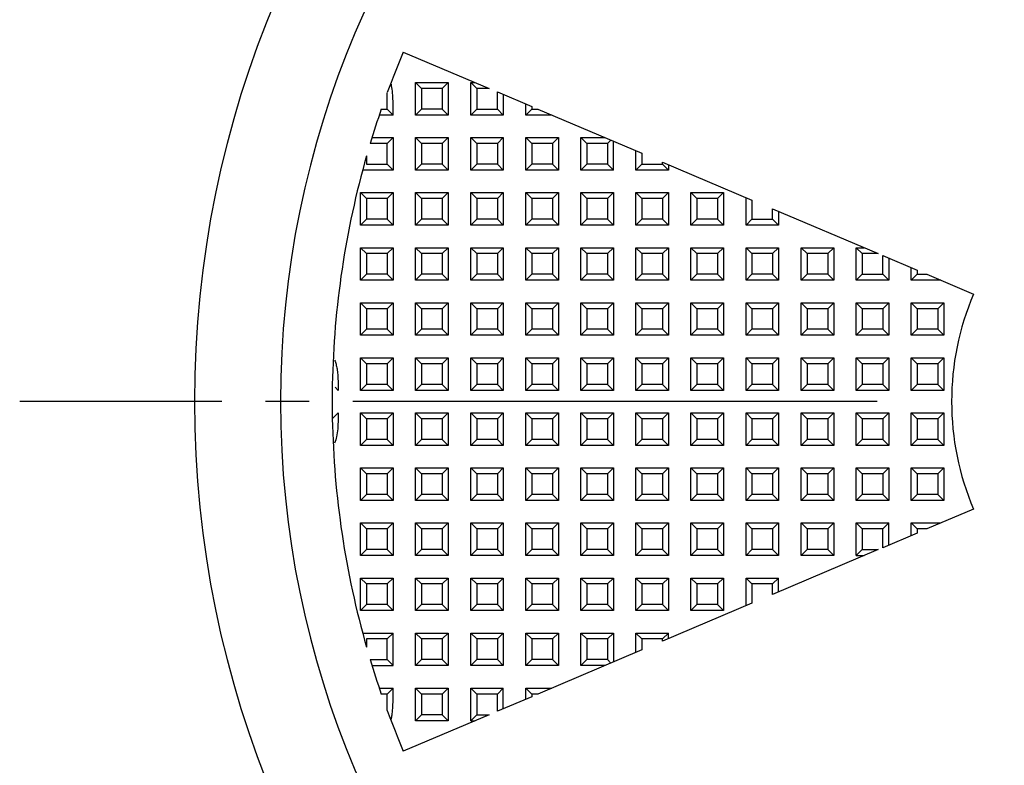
# Model space of a CAD drawing. Header units: millimetres. Extents: x 3 to 137, y 3 to 105.
# Tile 4 of 16: x 37 to 51, y 51 to 62. Entities that reach past the tile are written whole.
import ezdxf

# ---------------------------------------------------------------- set-up
doc = ezdxf.new("R2010")
doc.units = ezdxf.units.MM
doc.header["$LTSCALE"] = 0.5
doc.linetypes.add('SLD-Center', pattern=[19.05, 15.24, -1.27, 1.27, -1.27])
doc.linetypes.add('SLD-Solid', pattern=[0])
doc.layers.add('CENTER', color=40, linetype='SLD-Center')
doc.layers.add('DIMENSIONS', color=140, linetype='SLD-Solid', lineweight=25)
doc.styles.add('SLDTEXTSTYLE0', font='VERDANA.TTF')
doc.dimstyles.new('SLDDIMSTYLE0', dxfattribs={"dimtxt": 1.079004, "dimasz": 1.651, "dimexe": 0, "dimexo": 0.0625, "dimgap": 0.269751, "dimtad": 0, "dimtih": 1, "dimtoh": 1, "dimrnd": 1e-09, "dimzin": 4, "dimdsep": 46, "dimtxsty": 'SLDTEXTSTYLE0', "dimsah": 1, "dimcen": 0, "dimadec": 0, "dimazin": 1, "dimtfac": 1, "dimtofl": 0, "dimtmove": 0, "dimatfit": 3, "dimfxl": 0, "dimfrac": 2, "dimtolj": 1, "dimtzin": 12, "dimarcsym": 0})

# ---------------------------------------------------------------- blocks, each defined once
blk = doc.blocks.new('_D')
at = {"layer": 'DIMENSIONS'}
for p, q in [((41.116, 76.73), (40.754, 76.73)), ((40.754, 76.73), (40.754, 75.015)), ((44.323, 76.73), (44.685, 76.73)), ((44.685, 76.73), (44.685, 75.015)), ((48.312, 76.73), (45.137, 76.73)), ((50.091, 71.049), (48.312, 76.73)), ((40.754, 75.015), (41.116, 75.015)), ((44.685, 75.015), (44.323, 75.015))]:
    blk.add_line(p, q, dxfattribs=at)
blk.add_arc((54.572, 56.735), 15, 92.4241, 113.4243, dxfattribs=at)
blk.add_solid([(50.091, 71.049), (49.84, 72.701), (49.355, 72.549)], dxfattribs=at)
at = {"layer": 'DIMENSIONS', "char_height": 1.0583, "attachment_point": 1, "style": 'SLDTEXTSTYLE0'}
for s, insert in [('%%c', (40.302, 78.315)), ('30.0', (41.931, 78.315)), ('1.18', (41.116, 76.359))]:
    blk.add_mtext(s, dxfattribs=dict(at, insert=insert))
blk = doc.blocks.new('SW_CENTERMARKSYMBOL_0')
at = {"layer": 'CENTER', "color": 0}
blk.add_line((-5.08, 0), (-17.54, 0), dxfattribs=at)

msp = doc.modelspace()

# ---------------------------------------------------------------- linework, layer by layer
for p, q in [((42.605, 61.814), (43.853, 61.285)), ((42.785, 61.371), (43.259, 61.371)), ((42.785, 60.898), (42.785, 61.371)), ((42.872, 61.285), (42.785, 61.371)), ((42.872, 61.285), (42.872, 60.985)), ((43.172, 61.285), (42.872, 61.285)), ((43.259, 61.371), (43.172, 61.285)), ((43.172, 61.285), (43.172, 60.985)), ((43.259, 61.371), (43.259, 60.898)), ((43.585, 61.371), (43.649, 61.371)), ((43.585, 60.898), (43.585, 61.371)), ((43.585, 61.371), (43.672, 61.285)), ((43.672, 61.285), (43.672, 60.985)), ((43.853, 61.285), (43.672, 61.285)), ((43.972, 61.234), (44.472, 61.022)), ((43.972, 60.985), (43.972, 61.234)), ((42.372, 60.985), (42.372, 61.224)), ((44.059, 61.197), (44.059, 60.898)), ((42.286, 60.985), (42.372, 60.985)), ((42.372, 60.985), (42.459, 60.898)), ((42.872, 60.985), (42.785, 60.898)), ((43.172, 60.985), (42.872, 60.985)), ((43.259, 60.898), (43.172, 60.985)), ((43.672, 60.985), (43.585, 60.898)), ((43.672, 60.985), (43.972, 60.985)), ((43.972, 60.985), (44.059, 60.898)), ((44.385, 60.898), (44.385, 61.058)), ((44.472, 60.985), (44.385, 60.898)), ((44.472, 61.022), (44.472, 60.985)), ((44.472, 60.985), (44.56, 60.985)), ((44.56, 60.985), (46.072, 60.343)), ((42.459, 60.898), (42.257, 60.898)), ((43.259, 60.898), (42.785, 60.898)), ((44.059, 60.898), (43.585, 60.898)), ((44.764, 60.898), (44.385, 60.898)), ((42.151, 60.571), (42.459, 60.571)), ((42.459, 60.571), (42.372, 60.485)), ((42.459, 60.571), (42.459, 60.098)), ((42.785, 60.098), (42.785, 60.571)), ((42.785, 60.571), (43.259, 60.571)), ((42.872, 60.485), (42.785, 60.571)), ((43.259, 60.571), (43.172, 60.485)), ((43.259, 60.571), (43.259, 60.098)), ((43.585, 60.098), (43.585, 60.571)), ((43.585, 60.571), (44.059, 60.571)), ((43.672, 60.485), (43.585, 60.571)), ((44.059, 60.571), (43.972, 60.485)), ((44.059, 60.571), (44.059, 60.098)), ((44.385, 60.571), (44.859, 60.571)), ((44.385, 60.098), (44.385, 60.571)), ((44.472, 60.485), (44.385, 60.571)), ((44.859, 60.571), (44.772, 60.485)), ((44.859, 60.571), (44.859, 60.098)), ((45.185, 60.571), (45.533, 60.571)), ((45.185, 60.098), (45.185, 60.571)), ((45.272, 60.485), (45.185, 60.571)), ((45.621, 60.534), (45.572, 60.485)), ((45.659, 60.098), (45.659, 60.518)), ((42.372, 60.485), (42.125, 60.485)), ((42.372, 60.185), (42.372, 60.485)), ((43.172, 60.485), (42.872, 60.485)), ((42.872, 60.485), (42.872, 60.185)), ((43.172, 60.485), (43.172, 60.185)), ((43.972, 60.485), (43.672, 60.485)), ((43.672, 60.485), (43.672, 60.185)), ((43.972, 60.485), (43.972, 60.185)), ((44.472, 60.485), (44.472, 60.185)), ((44.772, 60.485), (44.472, 60.485)), ((44.772, 60.485), (44.772, 60.185)), ((45.272, 60.485), (45.272, 60.185)), ((45.572, 60.485), (45.272, 60.485)), ((45.572, 60.485), (45.572, 60.185)), ((45.985, 60.098), (45.985, 60.379)), ((42.072, 60.305), (42.072, 60.185)), ((46.072, 60.343), (46.072, 60.185)), ((42.459, 60.098), (42.015, 60.098)), ((42.072, 60.185), (42.372, 60.185)), ((42.372, 60.185), (42.459, 60.098)), ((42.872, 60.185), (42.785, 60.098)), ((43.259, 60.098), (42.785, 60.098)), ((43.172, 60.185), (42.872, 60.185)), ((43.172, 60.185), (43.259, 60.098)), ((43.672, 60.185), (43.585, 60.098)), ((44.059, 60.098), (43.585, 60.098)), ((43.972, 60.185), (43.672, 60.185)), ((43.972, 60.185), (44.059, 60.098)), ((44.472, 60.185), (44.385, 60.098)), ((44.859, 60.098), (44.385, 60.098)), ((44.772, 60.185), (44.472, 60.185)), ((44.859, 60.098), (44.772, 60.185)), ((45.272, 60.185), (45.185, 60.098)), ((45.659, 60.098), (45.185, 60.098)), ((45.572, 60.185), (45.272, 60.185)), ((45.572, 60.185), (45.659, 60.098)), ((46.072, 60.185), (45.985, 60.098)), ((46.459, 60.098), (45.985, 60.098)), ((46.072, 60.185), (46.372, 60.185)), ((46.372, 60.215), (47.672, 59.663)), ((46.372, 60.185), (46.372, 60.215)), ((46.372, 60.185), (46.459, 60.098)), ((46.459, 60.178), (46.459, 60.098)), ((41.985, 59.298), (41.985, 59.771)), ((41.985, 59.771), (42.459, 59.771)), ((42.072, 59.685), (41.985, 59.771)), ((42.072, 59.685), (42.072, 59.385)), ((42.372, 59.685), (42.072, 59.685)), ((42.459, 59.771), (42.372, 59.685)), ((42.372, 59.685), (42.372, 59.385)), ((42.459, 59.771), (42.459, 59.298)), ((42.785, 59.771), (43.259, 59.771)), ((42.785, 59.298), (42.785, 59.771)), ((42.872, 59.685), (42.785, 59.771)), ((43.172, 59.685), (42.872, 59.685)), ((42.872, 59.685), (42.872, 59.385)), ((43.259, 59.771), (43.172, 59.685)), ((43.172, 59.685), (43.172, 59.385)), ((43.259, 59.771), (43.259, 59.298)), ((43.585, 59.771), (44.059, 59.771)), ((43.585, 59.298), (43.585, 59.771)), ((43.672, 59.685), (43.585, 59.771)), ((43.672, 59.685), (43.672, 59.385)), ((43.972, 59.685), (43.672, 59.685)), ((44.059, 59.771), (43.972, 59.685)), ((43.972, 59.685), (43.972, 59.385)), ((44.059, 59.771), (44.059, 59.298)), ((44.385, 59.771), (44.859, 59.771)), ((44.385, 59.298), (44.385, 59.771)), ((44.472, 59.685), (44.385, 59.771)), ((44.772, 59.685), (44.472, 59.685)), ((44.472, 59.685), (44.472, 59.385)), ((44.859, 59.771), (44.772, 59.685)), ((44.772, 59.685), (44.772, 59.385)), ((44.859, 59.771), (44.859, 59.298)), ((45.185, 59.298), (45.185, 59.771)), ((45.185, 59.771), (45.659, 59.771)), ((45.272, 59.685), (45.185, 59.771)), ((45.272, 59.685), (45.272, 59.385)), ((45.572, 59.685), (45.272, 59.685)), ((45.659, 59.771), (45.572, 59.685)), ((45.572, 59.685), (45.572, 59.385)), ((45.659, 59.771), (45.659, 59.298)), ((45.985, 59.298), (45.985, 59.771)), ((45.985, 59.771), (46.459, 59.771)), ((46.072, 59.685), (45.985, 59.771)), ((46.372, 59.685), (46.072, 59.685)), ((46.072, 59.685), (46.072, 59.385)), ((46.459, 59.771), (46.372, 59.685)), ((46.372, 59.685), (46.372, 59.385)), ((46.459, 59.771), (46.459, 59.298)), ((46.785, 59.298), (46.785, 59.771)), ((46.785, 59.771), (47.259, 59.771)), ((46.872, 59.685), (46.785, 59.771)), ((46.872, 59.685), (46.872, 59.385)), ((47.172, 59.685), (46.872, 59.685)), ((47.259, 59.771), (47.172, 59.685)), ((47.172, 59.685), (47.172, 59.385)), ((47.259, 59.771), (47.259, 59.298)), ((47.585, 59.298), (47.585, 59.7)), ((47.672, 59.663), (47.672, 59.385)), ((47.972, 59.536), (49.507, 58.885)), ((47.972, 59.385), (47.972, 59.536)), ((42.072, 59.385), (41.985, 59.298)), ((42.372, 59.385), (42.072, 59.385)), ((42.372, 59.385), (42.459, 59.298)), ((42.872, 59.385), (42.785, 59.298)), ((43.172, 59.385), (42.872, 59.385)), ((43.259, 59.298), (43.172, 59.385)), ((43.672, 59.385), (43.585, 59.298)), ((43.972, 59.385), (43.672, 59.385)), ((44.059, 59.298), (43.972, 59.385)), ((44.472, 59.385), (44.385, 59.298)), ((44.772, 59.385), (44.472, 59.385)), ((44.859, 59.298), (44.772, 59.385)), ((45.272, 59.385), (45.185, 59.298)), ((45.572, 59.385), (45.272, 59.385)), ((45.572, 59.385), (45.659, 59.298)), ((46.072, 59.385), (45.985, 59.298)), ((46.372, 59.385), (46.072, 59.385)), ((46.372, 59.385), (46.459, 59.298)), ((46.872, 59.385), (46.785, 59.298)), ((47.172, 59.385), (46.872, 59.385)), ((47.172, 59.385), (47.259, 59.298)), ((47.672, 59.385), (47.585, 59.298)), ((47.672, 59.385), (47.972, 59.385)), ((47.972, 59.385), (48.059, 59.298)), ((48.059, 59.499), (48.059, 59.298)), ((42.459, 59.298), (41.985, 59.298)), ((43.259, 59.298), (42.785, 59.298)), ((44.059, 59.298), (43.585, 59.298)), ((44.859, 59.298), (44.385, 59.298)), ((45.659, 59.298), (45.185, 59.298)), ((46.459, 59.298), (45.985, 59.298)), ((47.259, 59.298), (46.785, 59.298)), ((48.059, 59.298), (47.585, 59.298)), ((41.985, 58.498), (41.985, 58.971)), ((41.985, 58.971), (42.459, 58.971)), ((42.072, 58.885), (41.985, 58.971)), ((42.459, 58.971), (42.372, 58.885)), ((42.459, 58.971), (42.459, 58.498)), ((42.785, 58.971), (43.259, 58.971)), ((42.785, 58.498), (42.785, 58.971)), ((42.872, 58.885), (42.785, 58.971)), ((43.259, 58.971), (43.172, 58.885)), ((43.259, 58.971), (43.259, 58.498)), ((43.585, 58.971), (44.059, 58.971)), ((43.585, 58.498), (43.585, 58.971)), ((43.672, 58.885), (43.585, 58.971)), ((44.059, 58.971), (43.972, 58.885)), ((44.059, 58.971), (44.059, 58.498)), ((44.385, 58.498), (44.385, 58.971)), ((44.385, 58.971), (44.859, 58.971)), ((44.472, 58.885), (44.385, 58.971)), ((44.859, 58.971), (44.772, 58.885)), ((44.859, 58.971), (44.859, 58.498)), ((45.185, 58.498), (45.185, 58.971)), ((45.185, 58.971), (45.659, 58.971)), ((45.272, 58.885), (45.185, 58.971)), ((45.659, 58.971), (45.572, 58.885)), ((45.659, 58.971), (45.659, 58.498)), ((45.985, 58.498), (45.985, 58.971)), ((45.985, 58.971), (46.459, 58.971)), ((46.072, 58.885), (45.985, 58.971)), ((46.459, 58.971), (46.372, 58.885)), ((46.459, 58.971), (46.459, 58.498)), ((46.785, 58.971), (47.259, 58.971)), ((46.785, 58.498), (46.785, 58.971)), ((46.872, 58.885), (46.785, 58.971)), ((47.259, 58.971), (47.172, 58.885)), ((47.259, 58.971), (47.259, 58.498)), ((47.585, 58.971), (48.059, 58.971)), ((47.585, 58.498), (47.585, 58.971)), ((47.672, 58.885), (47.585, 58.971)), ((48.059, 58.971), (47.972, 58.885)), ((48.059, 58.971), (48.059, 58.498)), ((48.385, 58.498), (48.385, 58.971)), ((48.385, 58.971), (48.859, 58.971)), ((48.472, 58.885), (48.385, 58.971)), ((48.859, 58.971), (48.772, 58.885)), ((48.859, 58.971), (48.859, 58.498)), ((49.185, 58.971), (49.303, 58.971)), ((49.185, 58.498), (49.185, 58.971)), ((49.185, 58.971), (49.272, 58.885)), ((42.072, 58.885), (42.072, 58.585)), ((42.372, 58.885), (42.072, 58.885)), ((42.372, 58.885), (42.372, 58.585)), ((42.872, 58.885), (42.872, 58.585)), ((43.172, 58.885), (42.872, 58.885)), ((43.172, 58.885), (43.172, 58.585)), ((43.672, 58.885), (43.672, 58.585)), ((43.972, 58.885), (43.672, 58.885)), ((43.972, 58.885), (43.972, 58.585)), ((44.472, 58.885), (44.472, 58.585)), ((44.772, 58.885), (44.472, 58.885)), ((44.772, 58.885), (44.772, 58.585)), ((45.272, 58.885), (45.272, 58.585)), ((45.572, 58.885), (45.272, 58.885)), ((45.572, 58.885), (45.572, 58.585)), ((46.372, 58.885), (46.072, 58.885)), ((46.072, 58.885), (46.072, 58.585)), ((46.372, 58.885), (46.372, 58.585)), ((47.172, 58.885), (46.872, 58.885)), ((46.872, 58.885), (46.872, 58.585)), ((47.172, 58.885), (47.172, 58.585)), ((47.972, 58.885), (47.672, 58.885)), ((47.672, 58.885), (47.672, 58.585)), ((47.972, 58.885), (47.972, 58.585)), ((48.472, 58.885), (48.472, 58.585)), ((48.772, 58.885), (48.472, 58.885)), ((48.772, 58.885), (48.772, 58.585)), ((49.272, 58.885), (49.272, 58.585)), ((49.507, 58.885), (49.272, 58.885)), ((49.572, 58.857), (50.072, 58.645)), ((49.572, 58.585), (49.572, 58.857)), ((49.659, 58.82), (49.659, 58.498)), ((49.985, 58.498), (49.985, 58.681)), ((42.072, 58.585), (41.985, 58.498)), ((42.372, 58.585), (42.072, 58.585)), ((42.372, 58.585), (42.459, 58.498)), ((42.872, 58.585), (42.785, 58.498)), ((43.172, 58.585), (42.872, 58.585)), ((43.259, 58.498), (43.172, 58.585)), ((43.672, 58.585), (43.585, 58.498)), ((43.972, 58.585), (43.672, 58.585)), ((44.059, 58.498), (43.972, 58.585)), ((44.472, 58.585), (44.385, 58.498)), ((44.772, 58.585), (44.472, 58.585)), ((44.772, 58.585), (44.859, 58.498)), ((45.272, 58.585), (45.185, 58.498)), ((45.572, 58.585), (45.272, 58.585)), ((45.572, 58.585), (45.659, 58.498)), ((46.072, 58.585), (45.985, 58.498)), ((46.372, 58.585), (46.072, 58.585)), ((46.372, 58.585), (46.459, 58.498)), ((46.872, 58.585), (46.785, 58.498)), ((47.172, 58.585), (46.872, 58.585)), ((47.259, 58.498), (47.172, 58.585)), ((47.672, 58.585), (47.585, 58.498)), ((47.972, 58.585), (47.672, 58.585)), ((48.059, 58.498), (47.972, 58.585)), ((48.472, 58.585), (48.385, 58.498)), ((48.772, 58.585), (48.472, 58.585)), ((48.772, 58.585), (48.859, 58.498)), ((49.272, 58.585), (49.185, 58.498)), ((49.272, 58.585), (49.572, 58.585)), ((49.572, 58.585), (49.659, 58.498)), ((50.072, 58.585), (49.985, 58.498)), ((50.072, 58.645), (50.072, 58.585)), ((50.072, 58.585), (50.214, 58.585)), ((50.214, 58.585), (50.89, 58.297)), ((42.459, 58.498), (41.985, 58.498)), ((43.259, 58.498), (42.785, 58.498)), ((44.059, 58.498), (43.585, 58.498)), ((44.859, 58.498), (44.385, 58.498)), ((45.659, 58.498), (45.185, 58.498)), ((46.459, 58.498), (45.985, 58.498)), ((47.259, 58.498), (46.785, 58.498)), ((48.059, 58.498), (47.585, 58.498)), ((48.859, 58.498), (48.385, 58.498)), ((49.659, 58.498), (49.185, 58.498)), ((50.418, 58.498), (49.985, 58.498)), ((41.985, 57.698), (41.985, 58.171)), ((41.985, 58.171), (42.459, 58.171)), ((42.072, 58.085), (41.985, 58.171)), ((42.372, 58.085), (42.072, 58.085)), ((42.072, 58.085), (42.072, 57.785)), ((42.459, 58.171), (42.372, 58.085)), ((42.372, 58.085), (42.372, 57.785)), ((42.459, 58.171), (42.459, 57.698)), ((42.785, 58.171), (43.259, 58.171)), ((42.785, 57.698), (42.785, 58.171)), ((42.872, 58.085), (42.785, 58.171)), ((43.172, 58.085), (42.872, 58.085)), ((42.872, 58.085), (42.872, 57.785)), ((43.259, 58.171), (43.172, 58.085)), ((43.172, 58.085), (43.172, 57.785)), ((43.259, 58.171), (43.259, 57.698)), ((43.585, 58.171), (44.059, 58.171)), ((43.585, 57.698), (43.585, 58.171)), ((43.672, 58.085), (43.585, 58.171)), ((43.972, 58.085), (43.672, 58.085)), ((43.672, 58.085), (43.672, 57.785)), ((44.059, 58.171), (43.972, 58.085)), ((43.972, 58.085), (43.972, 57.785)), ((44.059, 58.171), (44.059, 57.698)), ((44.385, 57.698), (44.385, 58.171)), ((44.385, 58.171), (44.859, 58.171)), ((44.472, 58.085), (44.385, 58.171)), ((44.472, 58.085), (44.472, 57.785)), ((44.772, 58.085), (44.472, 58.085)), ((44.859, 58.171), (44.772, 58.085)), ((44.772, 58.085), (44.772, 57.785)), ((44.859, 58.171), (44.859, 57.698)), ((45.185, 58.171), (45.659, 58.171)), ((45.185, 57.698), (45.185, 58.171)), ((45.272, 58.085), (45.185, 58.171)), ((45.272, 58.085), (45.272, 57.785)), ((45.572, 58.085), (45.272, 58.085)), ((45.659, 58.171), (45.572, 58.085)), ((45.572, 58.085), (45.572, 57.785)), ((45.659, 58.171), (45.659, 57.698)), ((45.985, 57.698), (45.985, 58.171)), ((45.985, 58.171), (46.459, 58.171)), ((46.072, 58.085), (45.985, 58.171)), ((46.372, 58.085), (46.072, 58.085)), ((46.072, 58.085), (46.072, 57.785)), ((46.459, 58.171), (46.372, 58.085)), ((46.372, 58.085), (46.372, 57.785)), ((46.459, 58.171), (46.459, 57.698)), ((46.785, 57.698), (46.785, 58.171)), ((46.785, 58.171), (47.259, 58.171)), ((46.872, 58.085), (46.785, 58.171)), ((46.872, 58.085), (46.872, 57.785)), ((47.172, 58.085), (46.872, 58.085)), ((47.259, 58.171), (47.172, 58.085)), ((47.172, 58.085), (47.172, 57.785)), ((47.259, 58.171), (47.259, 57.698)), ((47.585, 58.171), (48.059, 58.171)), ((47.585, 57.698), (47.585, 58.171)), ((47.672, 58.085), (47.585, 58.171)), ((47.672, 58.085), (47.672, 57.785)), ((47.972, 58.085), (47.672, 58.085)), ((48.059, 58.171), (47.972, 58.085)), ((47.972, 58.085), (47.972, 57.785)), ((48.059, 58.171), (48.059, 57.698)), ((48.385, 58.171), (48.859, 58.171)), ((48.385, 57.698), (48.385, 58.171)), ((48.472, 58.085), (48.385, 58.171)), ((48.472, 58.085), (48.472, 57.785)), ((48.772, 58.085), (48.472, 58.085)), ((48.859, 58.171), (48.772, 58.085)), ((48.772, 58.085), (48.772, 57.785)), ((48.859, 58.171), (48.859, 57.698)), ((49.185, 57.698), (49.185, 58.171)), ((49.185, 58.171), (49.659, 58.171)), ((49.272, 58.085), (49.185, 58.171)), ((49.572, 58.085), (49.272, 58.085)), ((49.272, 58.085), (49.272, 57.785)), ((49.659, 58.171), (49.572, 58.085)), ((49.572, 58.085), (49.572, 57.785)), ((49.659, 58.171), (49.659, 57.698)), ((49.985, 57.698), (49.985, 58.171)), ((49.985, 58.171), (50.459, 58.171)), ((50.072, 58.085), (49.985, 58.171)), ((50.072, 58.085), (50.072, 57.785)), ((50.372, 58.085), (50.072, 58.085)), ((50.459, 58.171), (50.372, 58.085)), ((50.372, 58.085), (50.372, 57.785)), ((50.459, 58.171), (50.459, 57.698)), ((42.072, 57.785), (41.985, 57.698)), ((42.459, 57.698), (41.985, 57.698)), ((42.372, 57.785), (42.072, 57.785)), ((42.372, 57.785), (42.459, 57.698)), ((42.872, 57.785), (42.785, 57.698)), ((43.259, 57.698), (42.785, 57.698)), ((43.172, 57.785), (42.872, 57.785)), ((43.259, 57.698), (43.172, 57.785)), ((43.672, 57.785), (43.585, 57.698)), ((44.059, 57.698), (43.585, 57.698)), ((43.972, 57.785), (43.672, 57.785)), ((44.059, 57.698), (43.972, 57.785)), ((44.472, 57.785), (44.385, 57.698)), ((44.859, 57.698), (44.385, 57.698)), ((44.772, 57.785), (44.472, 57.785)), ((44.772, 57.785), (44.859, 57.698)), ((45.272, 57.785), (45.185, 57.698)), ((45.659, 57.698), (45.185, 57.698)), ((45.572, 57.785), (45.272, 57.785)), ((45.659, 57.698), (45.572, 57.785)), ((46.072, 57.785), (45.985, 57.698)), ((46.459, 57.698), (45.985, 57.698)), ((46.372, 57.785), (46.072, 57.785)), ((46.372, 57.785), (46.459, 57.698)), ((46.872, 57.785), (46.785, 57.698)), ((47.259, 57.698), (46.785, 57.698)), ((47.172, 57.785), (46.872, 57.785)), ((47.172, 57.785), (47.259, 57.698)), ((47.672, 57.785), (47.585, 57.698)), ((48.059, 57.698), (47.585, 57.698)), ((47.972, 57.785), (47.672, 57.785)), ((48.059, 57.698), (47.972, 57.785)), ((48.472, 57.785), (48.385, 57.698)), ((48.859, 57.698), (48.385, 57.698)), ((48.772, 57.785), (48.472, 57.785)), ((48.859, 57.698), (48.772, 57.785)), ((49.272, 57.785), (49.185, 57.698)), ((49.659, 57.698), (49.185, 57.698)), ((49.572, 57.785), (49.272, 57.785)), ((49.572, 57.785), (49.659, 57.698)), ((50.072, 57.785), (49.985, 57.698)), ((50.459, 57.698), (49.985, 57.698)), ((50.372, 57.785), (50.072, 57.785)), ((50.372, 57.785), (50.459, 57.698)), ((41.985, 57.371), (42.459, 57.371)), ((41.985, 56.898), (41.985, 57.371)), ((42.072, 57.285), (41.985, 57.371)), ((42.459, 57.371), (42.372, 57.285)), ((42.459, 57.371), (42.459, 56.898)), ((42.785, 57.371), (43.259, 57.371)), ((42.785, 56.898), (42.785, 57.371)), ((42.872, 57.285), (42.785, 57.371)), ((43.259, 57.371), (43.172, 57.285)), ((43.259, 57.371), (43.259, 56.898)), ((43.585, 57.371), (44.059, 57.371)), ((43.585, 56.898), (43.585, 57.371)), ((43.672, 57.285), (43.585, 57.371)), ((44.059, 57.371), (43.972, 57.285)), ((44.059, 57.371), (44.059, 56.898)), ((44.385, 56.898), (44.385, 57.371)), ((44.385, 57.371), (44.859, 57.371)), ((44.472, 57.285), (44.385, 57.371)), ((44.859, 57.371), (44.772, 57.285)), ((44.859, 57.371), (44.859, 56.898)), ((45.185, 57.371), (45.659, 57.371)), ((45.185, 56.898), (45.185, 57.371)), ((45.272, 57.285), (45.185, 57.371)), ((45.659, 57.371), (45.572, 57.285)), ((45.659, 57.371), (45.659, 56.898)), ((45.985, 56.898), (45.985, 57.371)), ((45.985, 57.371), (46.459, 57.371)), ((46.072, 57.285), (45.985, 57.371)), ((46.459, 57.371), (46.372, 57.285)), ((46.459, 57.371), (46.459, 56.898)), ((46.785, 56.898), (46.785, 57.371)), ((46.785, 57.371), (47.259, 57.371)), ((46.872, 57.285), (46.785, 57.371)), ((47.259, 57.371), (47.172, 57.285)), ((47.259, 57.371), (47.259, 56.898)), ((47.585, 57.371), (48.059, 57.371)), ((47.585, 56.898), (47.585, 57.371)), ((47.672, 57.285), (47.585, 57.371)), ((48.059, 57.371), (47.972, 57.285)), ((48.059, 57.371), (48.059, 56.898)), ((48.385, 57.371), (48.859, 57.371)), ((48.385, 56.898), (48.385, 57.371)), ((48.472, 57.285), (48.385, 57.371)), ((48.859, 57.371), (48.772, 57.285)), ((48.859, 57.371), (48.859, 56.898)), ((49.185, 56.898), (49.185, 57.371)), ((49.185, 57.371), (49.659, 57.371)), ((49.272, 57.285), (49.185, 57.371)), ((49.659, 57.371), (49.572, 57.285)), ((49.659, 57.371), (49.659, 56.898)), ((49.985, 56.898), (49.985, 57.371)), ((49.985, 57.371), (50.459, 57.371)), ((50.072, 57.285), (49.985, 57.371)), ((50.459, 57.371), (50.372, 57.285)), ((50.459, 57.371), (50.459, 56.898)), ((42.372, 57.285), (42.072, 57.285)), ((42.072, 57.285), (42.072, 56.985)), ((42.372, 57.285), (42.372, 56.985)), ((43.172, 57.285), (42.872, 57.285)), ((42.872, 57.285), (42.872, 56.985)), ((43.172, 57.285), (43.172, 56.985)), ((43.672, 57.285), (43.672, 56.985)), ((43.972, 57.285), (43.672, 57.285)), ((43.972, 57.285), (43.972, 56.985)), ((44.472, 57.285), (44.472, 56.985)), ((44.772, 57.285), (44.472, 57.285)), ((44.772, 57.285), (44.772, 56.985)), ((45.572, 57.285), (45.272, 57.285)), ((45.272, 57.285), (45.272, 56.985)), ((45.572, 57.285), (45.572, 56.985)), ((46.072, 57.285), (46.072, 56.985)), ((46.372, 57.285), (46.072, 57.285)), ((46.372, 57.285), (46.372, 56.985)), ((47.172, 57.285), (46.872, 57.285)), ((46.872, 57.285), (46.872, 56.985)), ((47.172, 57.285), (47.172, 56.985)), ((47.972, 57.285), (47.672, 57.285)), ((47.672, 57.285), (47.672, 56.985)), ((47.972, 57.285), (47.972, 56.985)), ((48.772, 57.285), (48.472, 57.285)), ((48.472, 57.285), (48.472, 56.985)), ((48.772, 57.285), (48.772, 56.985)), ((49.572, 57.285), (49.272, 57.285)), ((49.272, 57.285), (49.272, 56.985)), ((49.572, 57.285), (49.572, 56.985)), ((50.072, 57.285), (50.072, 56.985)), ((50.372, 57.285), (50.072, 57.285)), ((50.372, 57.285), (50.372, 56.985)), ((41.659, 56.898), (41.614, 56.943)), ((42.072, 56.985), (41.985, 56.898)), ((42.372, 56.985), (42.072, 56.985)), ((42.459, 56.898), (42.372, 56.985)), ((42.872, 56.985), (42.785, 56.898)), ((43.172, 56.985), (42.872, 56.985)), ((43.259, 56.898), (43.172, 56.985)), ((43.672, 56.985), (43.585, 56.898)), ((43.972, 56.985), (43.672, 56.985)), ((44.059, 56.898), (43.972, 56.985)), ((44.472, 56.985), (44.385, 56.898)), ((44.772, 56.985), (44.472, 56.985)), ((44.772, 56.985), (44.859, 56.898)), ((45.272, 56.985), (45.185, 56.898)), ((45.572, 56.985), (45.272, 56.985)), ((45.659, 56.898), (45.572, 56.985)), ((46.072, 56.985), (45.985, 56.898)), ((46.372, 56.985), (46.072, 56.985)), ((46.372, 56.985), (46.459, 56.898)), ((46.872, 56.985), (46.785, 56.898)), ((47.172, 56.985), (46.872, 56.985)), ((47.172, 56.985), (47.259, 56.898)), ((47.672, 56.985), (47.585, 56.898)), ((47.972, 56.985), (47.672, 56.985)), ((48.059, 56.898), (47.972, 56.985)), ((48.472, 56.985), (48.385, 56.898)), ((48.772, 56.985), (48.472, 56.985)), ((48.859, 56.898), (48.772, 56.985)), ((49.272, 56.985), (49.185, 56.898)), ((49.572, 56.985), (49.272, 56.985)), ((49.572, 56.985), (49.659, 56.898)), ((50.072, 56.985), (49.985, 56.898)), ((50.372, 56.985), (50.072, 56.985)), ((50.372, 56.985), (50.459, 56.898)), ((42.459, 56.898), (41.985, 56.898)), ((43.259, 56.898), (42.785, 56.898)), ((44.059, 56.898), (43.585, 56.898)), ((44.859, 56.898), (44.385, 56.898)), ((45.659, 56.898), (45.185, 56.898)), ((46.459, 56.898), (45.985, 56.898)), ((47.259, 56.898), (46.785, 56.898)), ((48.059, 56.898), (47.585, 56.898)), ((48.859, 56.898), (48.385, 56.898)), ((49.659, 56.898), (49.185, 56.898)), ((50.459, 56.898), (49.985, 56.898)), ((41.659, 56.571), (41.573, 56.486)), ((41.985, 56.098), (41.985, 56.571)), ((41.985, 56.571), (42.459, 56.571)), ((42.072, 56.485), (41.985, 56.571)), ((42.459, 56.571), (42.372, 56.485)), ((42.459, 56.571), (42.459, 56.098)), ((42.785, 56.098), (42.785, 56.571)), ((42.785, 56.571), (43.259, 56.571)), ((42.872, 56.485), (42.785, 56.571)), ((43.259, 56.571), (43.172, 56.485)), ((43.259, 56.571), (43.259, 56.098)), ((43.585, 56.098), (43.585, 56.571)), ((43.585, 56.571), (44.059, 56.571)), ((43.672, 56.485), (43.585, 56.571)), ((44.059, 56.571), (43.972, 56.485)), ((44.059, 56.571), (44.059, 56.098)), ((44.385, 56.098), (44.385, 56.571)), ((44.385, 56.571), (44.859, 56.571)), ((44.472, 56.485), (44.385, 56.571)), ((44.859, 56.571), (44.772, 56.485)), ((44.859, 56.571), (44.859, 56.098)), ((45.185, 56.098), (45.185, 56.571)), ((45.185, 56.571), (45.659, 56.571)), ((45.272, 56.485), (45.185, 56.571)), ((45.659, 56.571), (45.572, 56.485)), ((45.659, 56.571), (45.659, 56.098)), ((45.985, 56.571), (46.459, 56.571)), ((45.985, 56.098), (45.985, 56.571)), ((46.072, 56.485), (45.985, 56.571)), ((46.459, 56.571), (46.372, 56.485)), ((46.459, 56.571), (46.459, 56.098)), ((46.785, 56.571), (47.259, 56.571)), ((46.785, 56.098), (46.785, 56.571)), ((46.872, 56.485), (46.785, 56.571)), ((47.259, 56.571), (47.172, 56.485)), ((47.259, 56.571), (47.259, 56.098)), ((47.585, 56.571), (48.059, 56.571)), ((47.585, 56.098), (47.585, 56.571)), ((47.672, 56.485), (47.585, 56.571)), ((48.059, 56.571), (47.972, 56.485)), ((48.059, 56.571), (48.059, 56.098)), ((48.385, 56.098), (48.385, 56.571)), ((48.385, 56.571), (48.859, 56.571)), ((48.472, 56.485), (48.385, 56.571)), ((48.859, 56.571), (48.772, 56.485)), ((48.859, 56.571), (48.859, 56.098)), ((49.185, 56.098), (49.185, 56.571)), ((49.185, 56.571), (49.659, 56.571)), ((49.272, 56.485), (49.185, 56.571)), ((49.659, 56.571), (49.572, 56.485)), ((49.659, 56.571), (49.659, 56.098)), ((49.985, 56.098), (49.985, 56.571)), ((49.985, 56.571), (50.459, 56.571)), ((50.072, 56.485), (49.985, 56.571)), ((50.459, 56.571), (50.372, 56.485)), ((50.459, 56.571), (50.459, 56.098)), ((42.372, 56.485), (42.072, 56.485)), ((42.072, 56.485), (42.072, 56.185)), ((42.372, 56.485), (42.372, 56.185)), ((43.172, 56.485), (42.872, 56.485)), ((42.872, 56.485), (42.872, 56.185)), ((43.172, 56.485), (43.172, 56.185)), ((43.672, 56.485), (43.672, 56.185)), ((43.972, 56.485), (43.672, 56.485)), ((43.972, 56.485), (43.972, 56.185)), ((44.772, 56.485), (44.472, 56.485)), ((44.472, 56.485), (44.472, 56.185)), ((44.772, 56.485), (44.772, 56.185)), ((45.572, 56.485), (45.272, 56.485)), ((45.272, 56.485), (45.272, 56.185)), ((45.572, 56.485), (45.572, 56.185)), ((46.072, 56.485), (46.072, 56.185)), ((46.372, 56.485), (46.072, 56.485)), ((46.372, 56.485), (46.372, 56.185)), ((46.872, 56.485), (46.872, 56.185)), ((47.172, 56.485), (46.872, 56.485)), ((47.172, 56.485), (47.172, 56.185)), ((47.672, 56.485), (47.672, 56.185)), ((47.972, 56.485), (47.672, 56.485)), ((47.972, 56.485), (47.972, 56.185)), ((48.772, 56.485), (48.472, 56.485)), ((48.472, 56.485), (48.472, 56.185)), ((48.772, 56.485), (48.772, 56.185)), ((49.572, 56.485), (49.272, 56.485)), ((49.272, 56.485), (49.272, 56.185)), ((49.572, 56.485), (49.572, 56.185)), ((50.372, 56.485), (50.072, 56.485)), ((50.072, 56.485), (50.072, 56.185)), ((50.372, 56.485), (50.372, 56.185)), ((42.072, 56.185), (41.985, 56.098)), ((42.459, 56.098), (41.985, 56.098)), ((42.372, 56.185), (42.072, 56.185)), ((42.372, 56.185), (42.459, 56.098)), ((42.872, 56.185), (42.785, 56.098)), ((43.259, 56.098), (42.785, 56.098)), ((43.172, 56.185), (42.872, 56.185)), ((43.172, 56.185), (43.259, 56.098)), ((43.672, 56.185), (43.585, 56.098)), ((44.059, 56.098), (43.585, 56.098)), ((43.972, 56.185), (43.672, 56.185)), ((43.972, 56.185), (44.059, 56.098)), ((44.472, 56.185), (44.385, 56.098)), ((44.859, 56.098), (44.385, 56.098)), ((44.772, 56.185), (44.472, 56.185)), ((44.772, 56.185), (44.859, 56.098)), ((45.272, 56.185), (45.185, 56.098)), ((45.659, 56.098), (45.185, 56.098)), ((45.572, 56.185), (45.272, 56.185)), ((45.572, 56.185), (45.659, 56.098)), ((46.072, 56.185), (45.985, 56.098)), ((46.459, 56.098), (45.985, 56.098)), ((46.372, 56.185), (46.072, 56.185)), ((46.459, 56.098), (46.372, 56.185)), ((46.872, 56.185), (46.785, 56.098)), ((47.259, 56.098), (46.785, 56.098)), ((47.172, 56.185), (46.872, 56.185)), ((47.259, 56.098), (47.172, 56.185)), ((47.672, 56.185), (47.585, 56.098)), ((48.059, 56.098), (47.585, 56.098)), ((47.972, 56.185), (47.672, 56.185)), ((48.059, 56.098), (47.972, 56.185)), ((48.472, 56.185), (48.385, 56.098)), ((48.859, 56.098), (48.385, 56.098)), ((48.772, 56.185), (48.472, 56.185)), ((48.772, 56.185), (48.859, 56.098)), ((49.272, 56.185), (49.185, 56.098)), ((49.659, 56.098), (49.185, 56.098)), ((49.572, 56.185), (49.272, 56.185)), ((49.572, 56.185), (49.659, 56.098)), ((50.072, 56.185), (49.985, 56.098)), ((50.459, 56.098), (49.985, 56.098)), ((50.372, 56.185), (50.072, 56.185)), ((50.372, 56.185), (50.459, 56.098)), ((41.985, 55.771), (42.459, 55.771)), ((41.985, 55.298), (41.985, 55.771)), ((42.072, 55.685), (41.985, 55.771)), ((42.372, 55.685), (42.072, 55.685)), ((42.072, 55.685), (42.072, 55.385)), ((42.459, 55.771), (42.372, 55.685)), ((42.372, 55.685), (42.372, 55.385)), ((42.459, 55.771), (42.459, 55.298)), ((42.785, 55.771), (43.259, 55.771)), ((42.785, 55.298), (42.785, 55.771)), ((42.872, 55.685), (42.785, 55.771)), ((43.172, 55.685), (42.872, 55.685)), ((42.872, 55.685), (42.872, 55.385)), ((43.259, 55.771), (43.172, 55.685)), ((43.172, 55.685), (43.172, 55.385)), ((43.259, 55.771), (43.259, 55.298)), ((43.585, 55.771), (44.059, 55.771)), ((43.585, 55.298), (43.585, 55.771)), ((43.672, 55.685), (43.585, 55.771)), ((43.672, 55.685), (43.672, 55.385)), ((43.972, 55.685), (43.672, 55.685)), ((44.059, 55.771), (43.972, 55.685)), ((43.972, 55.685), (43.972, 55.385)), ((44.059, 55.771), (44.059, 55.298)), ((44.385, 55.771), (44.859, 55.771)), ((44.385, 55.298), (44.385, 55.771)), ((44.472, 55.685), (44.385, 55.771)), ((44.472, 55.685), (44.472, 55.385)), ((44.772, 55.685), (44.472, 55.685)), ((44.859, 55.771), (44.772, 55.685)), ((44.772, 55.685), (44.772, 55.385)), ((44.859, 55.771), (44.859, 55.298)), ((45.185, 55.771), (45.659, 55.771)), ((45.185, 55.298), (45.185, 55.771)), ((45.272, 55.685), (45.185, 55.771)), ((45.572, 55.685), (45.272, 55.685)), ((45.272, 55.685), (45.272, 55.385)), ((45.659, 55.771), (45.572, 55.685)), ((45.572, 55.685), (45.572, 55.385)), ((45.659, 55.771), (45.659, 55.298)), ((45.985, 55.771), (46.459, 55.771)), ((45.985, 55.298), (45.985, 55.771)), ((46.072, 55.685), (45.985, 55.771)), ((46.072, 55.685), (46.072, 55.385)), ((46.372, 55.685), (46.072, 55.685)), ((46.459, 55.771), (46.372, 55.685)), ((46.372, 55.685), (46.372, 55.385)), ((46.459, 55.771), (46.459, 55.298)), ((46.785, 55.298), (46.785, 55.771)), ((46.785, 55.771), (47.259, 55.771)), ((46.872, 55.685), (46.785, 55.771)), ((47.172, 55.685), (46.872, 55.685)), ((46.872, 55.685), (46.872, 55.385)), ((47.259, 55.771), (47.172, 55.685)), ((47.172, 55.685), (47.172, 55.385)), ((47.259, 55.771), (47.259, 55.298)), ((47.585, 55.771), (48.059, 55.771)), ((47.585, 55.298), (47.585, 55.771)), ((47.672, 55.685), (47.585, 55.771)), ((47.972, 55.685), (47.672, 55.685)), ((47.672, 55.685), (47.672, 55.385)), ((48.059, 55.771), (47.972, 55.685)), ((47.972, 55.685), (47.972, 55.385)), ((48.059, 55.771), (48.059, 55.298)), ((48.385, 55.298), (48.385, 55.771)), ((48.385, 55.771), (48.859, 55.771)), ((48.472, 55.685), (48.385, 55.771)), ((48.772, 55.685), (48.472, 55.685)), ((48.472, 55.685), (48.472, 55.385)), ((48.859, 55.771), (48.772, 55.685)), ((48.772, 55.685), (48.772, 55.385)), ((48.859, 55.771), (48.859, 55.298)), ((49.185, 55.771), (49.659, 55.771)), ((49.185, 55.298), (49.185, 55.771)), ((49.272, 55.685), (49.185, 55.771)), ((49.572, 55.685), (49.272, 55.685)), ((49.272, 55.685), (49.272, 55.385)), ((49.659, 55.771), (49.572, 55.685)), ((49.572, 55.685), (49.572, 55.385)), ((49.659, 55.771), (49.659, 55.298)), ((49.985, 55.771), (50.459, 55.771)), ((49.985, 55.298), (49.985, 55.771)), ((50.072, 55.685), (49.985, 55.771)), ((50.072, 55.685), (50.072, 55.385)), ((50.372, 55.685), (50.072, 55.685)), ((50.459, 55.771), (50.372, 55.685)), ((50.372, 55.685), (50.372, 55.385)), ((50.459, 55.771), (50.459, 55.298)), ((42.072, 55.385), (41.985, 55.298)), ((42.372, 55.385), (42.072, 55.385)), ((42.459, 55.298), (42.372, 55.385)), ((42.872, 55.385), (42.785, 55.298)), ((43.172, 55.385), (42.872, 55.385)), ((43.259, 55.298), (43.172, 55.385)), ((43.672, 55.385), (43.585, 55.298)), ((43.972, 55.385), (43.672, 55.385)), ((44.059, 55.298), (43.972, 55.385)), ((44.472, 55.385), (44.385, 55.298)), ((44.772, 55.385), (44.472, 55.385)), ((44.859, 55.298), (44.772, 55.385)), ((45.272, 55.385), (45.185, 55.298)), ((45.572, 55.385), (45.272, 55.385)), ((45.659, 55.298), (45.572, 55.385)), ((46.072, 55.385), (45.985, 55.298)), ((46.372, 55.385), (46.072, 55.385)), ((46.459, 55.298), (46.372, 55.385)), ((46.872, 55.385), (46.785, 55.298)), ((47.172, 55.385), (46.872, 55.385)), ((47.172, 55.385), (47.259, 55.298)), ((47.672, 55.385), (47.585, 55.298)), ((47.972, 55.385), (47.672, 55.385)), ((48.059, 55.298), (47.972, 55.385)), ((48.472, 55.385), (48.385, 55.298)), ((48.772, 55.385), (48.472, 55.385)), ((48.772, 55.385), (48.859, 55.298)), ((49.272, 55.385), (49.185, 55.298)), ((49.572, 55.385), (49.272, 55.385)), ((49.659, 55.298), (49.572, 55.385)), ((50.072, 55.385), (49.985, 55.298)), ((50.372, 55.385), (50.072, 55.385)), ((50.459, 55.298), (50.372, 55.385)), ((42.459, 55.298), (41.985, 55.298)), ((43.259, 55.298), (42.785, 55.298)), ((44.059, 55.298), (43.585, 55.298)), ((44.859, 55.298), (44.385, 55.298)), ((45.659, 55.298), (45.185, 55.298)), ((46.459, 55.298), (45.985, 55.298)), ((47.259, 55.298), (46.785, 55.298)), ((48.059, 55.298), (47.585, 55.298)), ((48.859, 55.298), (48.385, 55.298)), ((49.659, 55.298), (49.185, 55.298)), ((50.459, 55.298), (49.985, 55.298)), ((50.89, 55.172), (50.214, 54.885)), ((41.985, 54.971), (42.459, 54.971)), ((41.985, 54.498), (41.985, 54.971)), ((42.072, 54.885), (41.985, 54.971)), ((42.459, 54.971), (42.372, 54.885)), ((42.459, 54.971), (42.459, 54.498)), ((42.785, 54.971), (43.259, 54.971)), ((42.785, 54.498), (42.785, 54.971)), ((42.872, 54.885), (42.785, 54.971)), ((43.259, 54.971), (43.172, 54.885)), ((43.259, 54.971), (43.259, 54.498)), ((43.585, 54.498), (43.585, 54.971)), ((43.585, 54.971), (44.059, 54.971)), ((43.672, 54.885), (43.585, 54.971)), ((44.059, 54.971), (43.972, 54.885)), ((44.059, 54.971), (44.059, 54.498)), ((44.385, 54.971), (44.859, 54.971)), ((44.385, 54.498), (44.385, 54.971)), ((44.472, 54.885), (44.385, 54.971)), ((44.859, 54.971), (44.772, 54.885)), ((44.859, 54.971), (44.859, 54.498)), ((45.185, 54.498), (45.185, 54.971)), ((45.185, 54.971), (45.659, 54.971)), ((45.272, 54.885), (45.185, 54.971)), ((45.659, 54.971), (45.572, 54.885)), ((45.659, 54.971), (45.659, 54.498)), ((45.985, 54.971), (46.459, 54.971)), ((45.985, 54.498), (45.985, 54.971)), ((46.072, 54.885), (45.985, 54.971)), ((46.459, 54.971), (46.372, 54.885)), ((46.459, 54.971), (46.459, 54.498)), ((46.785, 54.971), (47.259, 54.971)), ((46.785, 54.498), (46.785, 54.971)), ((46.872, 54.885), (46.785, 54.971)), ((47.259, 54.971), (47.172, 54.885)), ((47.259, 54.971), (47.259, 54.498)), ((47.585, 54.971), (48.059, 54.971)), ((47.585, 54.498), (47.585, 54.971)), ((47.672, 54.885), (47.585, 54.971)), ((48.059, 54.971), (47.972, 54.885)), ((48.059, 54.971), (48.059, 54.498)), ((48.385, 54.971), (48.859, 54.971)), ((48.385, 54.498), (48.385, 54.971)), ((48.472, 54.885), (48.385, 54.971)), ((48.859, 54.971), (48.772, 54.885)), ((48.859, 54.971), (48.859, 54.498)), ((49.185, 54.498), (49.185, 54.971)), ((49.185, 54.971), (49.659, 54.971)), ((49.185, 54.971), (49.272, 54.885)), ((49.659, 54.971), (49.572, 54.885)), ((49.659, 54.649), (49.659, 54.971)), ((49.985, 54.971), (50.418, 54.971)), ((49.985, 54.788), (49.985, 54.971)), ((49.985, 54.971), (50.072, 54.885)), ((42.372, 54.885), (42.072, 54.885)), ((42.072, 54.885), (42.072, 54.585)), ((42.372, 54.885), (42.372, 54.585)), ((42.872, 54.885), (42.872, 54.585)), ((43.172, 54.885), (42.872, 54.885)), ((43.172, 54.885), (43.172, 54.585)), ((43.672, 54.885), (43.672, 54.585)), ((43.972, 54.885), (43.672, 54.885)), ((43.972, 54.885), (43.972, 54.585)), ((44.772, 54.885), (44.472, 54.885)), ((44.472, 54.885), (44.472, 54.585)), ((44.772, 54.885), (44.772, 54.585)), ((45.272, 54.885), (45.272, 54.585)), ((45.572, 54.885), (45.272, 54.885)), ((45.572, 54.885), (45.572, 54.585)), ((46.372, 54.885), (46.072, 54.885)), ((46.072, 54.885), (46.072, 54.585)), ((46.372, 54.885), (46.372, 54.585)), ((47.172, 54.885), (46.872, 54.885)), ((46.872, 54.885), (46.872, 54.585)), ((47.172, 54.885), (47.172, 54.585)), ((47.672, 54.885), (47.672, 54.585)), ((47.972, 54.885), (47.672, 54.885)), ((47.972, 54.885), (47.972, 54.585)), ((48.472, 54.885), (48.472, 54.585)), ((48.772, 54.885), (48.472, 54.885)), ((48.772, 54.885), (48.772, 54.585)), ((49.272, 54.885), (49.272, 54.585)), ((49.572, 54.885), (49.272, 54.885)), ((49.572, 54.612), (49.572, 54.885)), ((50.072, 54.824), (49.572, 54.612)), ((50.072, 54.885), (50.072, 54.824)), ((50.214, 54.885), (50.072, 54.885)), ((42.072, 54.585), (41.985, 54.498)), ((42.372, 54.585), (42.072, 54.585)), ((42.459, 54.498), (42.372, 54.585)), ((42.872, 54.585), (42.785, 54.498)), ((43.172, 54.585), (42.872, 54.585)), ((43.259, 54.498), (43.172, 54.585)), ((43.672, 54.585), (43.585, 54.498)), ((43.972, 54.585), (43.672, 54.585)), ((43.972, 54.585), (44.059, 54.498)), ((44.472, 54.585), (44.385, 54.498)), ((44.772, 54.585), (44.472, 54.585)), ((44.859, 54.498), (44.772, 54.585)), ((45.272, 54.585), (45.185, 54.498)), ((45.572, 54.585), (45.272, 54.585)), ((45.572, 54.585), (45.659, 54.498)), ((46.072, 54.585), (45.985, 54.498)), ((46.372, 54.585), (46.072, 54.585)), ((46.459, 54.498), (46.372, 54.585)), ((46.872, 54.585), (46.785, 54.498)), ((47.172, 54.585), (46.872, 54.585)), ((47.259, 54.498), (47.172, 54.585)), ((47.672, 54.585), (47.585, 54.498)), ((47.972, 54.585), (47.672, 54.585)), ((49.507, 54.585), (47.972, 53.933)), ((48.059, 54.498), (47.972, 54.585)), ((48.472, 54.585), (48.385, 54.498)), ((48.772, 54.585), (48.472, 54.585)), ((48.859, 54.498), (48.772, 54.585)), ((49.272, 54.585), (49.185, 54.498)), ((49.272, 54.585), (49.507, 54.585)), ((42.459, 54.498), (41.985, 54.498)), ((43.259, 54.498), (42.785, 54.498)), ((44.059, 54.498), (43.585, 54.498)), ((44.859, 54.498), (44.385, 54.498)), ((45.659, 54.498), (45.185, 54.498)), ((46.459, 54.498), (45.985, 54.498)), ((47.259, 54.498), (46.785, 54.498)), ((48.059, 54.498), (47.585, 54.498)), ((48.859, 54.498), (48.385, 54.498)), ((49.185, 54.498), (49.303, 54.498)), ((41.985, 54.171), (42.459, 54.171)), ((41.985, 53.698), (41.985, 54.171)), ((42.072, 54.085), (41.985, 54.171)), ((42.372, 54.085), (42.072, 54.085)), ((42.072, 54.085), (42.072, 53.785)), ((42.459, 54.171), (42.372, 54.085)), ((42.372, 54.085), (42.372, 53.785)), ((42.459, 54.171), (42.459, 53.698)), ((42.785, 54.171), (43.259, 54.171)), ((42.785, 53.698), (42.785, 54.171)), ((42.872, 54.085), (42.785, 54.171)), ((42.872, 54.085), (42.872, 53.785)), ((43.172, 54.085), (42.872, 54.085)), ((43.259, 54.171), (43.172, 54.085)), ((43.172, 54.085), (43.172, 53.785)), ((43.259, 54.171), (43.259, 53.698)), ((43.585, 53.698), (43.585, 54.171)), ((43.585, 54.171), (44.059, 54.171)), ((43.672, 54.085), (43.585, 54.171)), ((43.972, 54.085), (43.672, 54.085)), ((43.672, 54.085), (43.672, 53.785)), ((44.059, 54.171), (43.972, 54.085)), ((43.972, 54.085), (43.972, 53.785)), ((44.059, 54.171), (44.059, 53.698)), ((44.385, 54.171), (44.859, 54.171)), ((44.385, 53.698), (44.385, 54.171)), ((44.472, 54.085), (44.385, 54.171)), ((44.772, 54.085), (44.472, 54.085)), ((44.472, 54.085), (44.472, 53.785)), ((44.859, 54.171), (44.772, 54.085)), ((44.772, 54.085), (44.772, 53.785)), ((44.859, 54.171), (44.859, 53.698)), ((45.185, 53.698), (45.185, 54.171)), ((45.185, 54.171), (45.659, 54.171)), ((45.272, 54.085), (45.185, 54.171)), ((45.272, 54.085), (45.272, 53.785)), ((45.572, 54.085), (45.272, 54.085)), ((45.659, 54.171), (45.572, 54.085)), ((45.572, 54.085), (45.572, 53.785)), ((45.659, 54.171), (45.659, 53.698)), ((45.985, 54.171), (46.459, 54.171)), ((45.985, 53.698), (45.985, 54.171)), ((46.072, 54.085), (45.985, 54.171)), ((46.072, 54.085), (46.072, 53.785)), ((46.372, 54.085), (46.072, 54.085)), ((46.459, 54.171), (46.372, 54.085)), ((46.372, 54.085), (46.372, 53.785)), ((46.459, 54.171), (46.459, 53.698)), ((46.785, 53.698), (46.785, 54.171)), ((46.785, 54.171), (47.259, 54.171)), ((46.872, 54.085), (46.785, 54.171)), ((47.172, 54.085), (46.872, 54.085)), ((46.872, 54.085), (46.872, 53.785)), ((47.259, 54.171), (47.172, 54.085)), ((47.172, 54.085), (47.172, 53.785)), ((47.259, 54.171), (47.259, 53.698)), ((47.585, 54.171), (48.059, 54.171)), ((47.585, 53.769), (47.585, 54.171)), ((47.585, 54.171), (47.672, 54.085)), ((47.672, 54.085), (47.672, 53.806)), ((47.972, 54.085), (47.672, 54.085)), ((48.059, 54.171), (47.972, 54.085)), ((47.972, 53.933), (47.972, 54.085)), ((48.059, 53.97), (48.059, 54.171)), ((47.672, 53.806), (46.372, 53.254)), ((42.072, 53.785), (41.985, 53.698)), ((42.459, 53.698), (41.985, 53.698)), ((42.372, 53.785), (42.072, 53.785)), ((42.459, 53.698), (42.372, 53.785)), ((42.872, 53.785), (42.785, 53.698)), ((43.259, 53.698), (42.785, 53.698)), ((43.172, 53.785), (42.872, 53.785)), ((43.259, 53.698), (43.172, 53.785)), ((43.672, 53.785), (43.585, 53.698)), ((44.059, 53.698), (43.585, 53.698)), ((43.972, 53.785), (43.672, 53.785)), ((43.972, 53.785), (44.059, 53.698)), ((44.472, 53.785), (44.385, 53.698)), ((44.859, 53.698), (44.385, 53.698)), ((44.772, 53.785), (44.472, 53.785)), ((44.859, 53.698), (44.772, 53.785)), ((45.272, 53.785), (45.185, 53.698)), ((45.659, 53.698), (45.185, 53.698)), ((45.572, 53.785), (45.272, 53.785)), ((45.572, 53.785), (45.659, 53.698)), ((46.072, 53.785), (45.985, 53.698)), ((46.459, 53.698), (45.985, 53.698)), ((46.372, 53.785), (46.072, 53.785)), ((46.459, 53.698), (46.372, 53.785)), ((46.872, 53.785), (46.785, 53.698)), ((47.259, 53.698), (46.785, 53.698)), ((47.172, 53.785), (46.872, 53.785)), ((47.172, 53.785), (47.259, 53.698)), ((42.015, 53.371), (42.459, 53.371)), ((42.459, 53.371), (42.372, 53.285)), ((42.459, 52.898), (42.459, 53.371)), ((42.785, 53.371), (43.259, 53.371)), ((42.785, 52.898), (42.785, 53.371)), ((42.872, 53.285), (42.785, 53.371)), ((43.259, 53.371), (43.172, 53.285)), ((43.259, 53.371), (43.259, 52.898)), ((43.585, 52.898), (43.585, 53.371)), ((43.585, 53.371), (44.059, 53.371)), ((43.672, 53.285), (43.585, 53.371)), ((44.059, 53.371), (43.972, 53.285)), ((44.059, 53.371), (44.059, 52.898)), ((44.385, 53.371), (44.859, 53.371)), ((44.385, 52.898), (44.385, 53.371)), ((44.472, 53.285), (44.385, 53.371)), ((44.859, 53.371), (44.772, 53.285)), ((44.859, 53.371), (44.859, 52.898)), ((45.185, 53.371), (45.659, 53.371)), ((45.185, 52.898), (45.185, 53.371)), ((45.272, 53.285), (45.185, 53.371)), ((45.659, 53.371), (45.572, 53.285)), ((45.659, 53.371), (45.659, 52.951)), ((45.985, 53.371), (46.459, 53.371)), ((45.985, 53.09), (45.985, 53.371)), ((45.985, 53.371), (46.072, 53.285)), ((46.459, 53.371), (46.372, 53.285)), ((46.459, 53.291), (46.459, 53.371)), ((42.072, 53.285), (42.072, 53.164)), ((42.372, 53.285), (42.072, 53.285)), ((42.372, 52.985), (42.372, 53.285)), ((42.872, 53.285), (42.872, 52.985)), ((43.172, 53.285), (42.872, 53.285)), ((43.172, 53.285), (43.172, 52.985)), ((43.972, 53.285), (43.672, 53.285)), ((43.672, 53.285), (43.672, 52.985)), ((43.972, 53.285), (43.972, 52.985)), ((44.472, 53.285), (44.472, 52.985)), ((44.772, 53.285), (44.472, 53.285)), ((44.772, 53.285), (44.772, 52.985)), ((45.272, 53.285), (45.272, 52.985)), ((45.572, 53.285), (45.272, 53.285)), ((45.572, 53.285), (45.572, 52.985)), ((46.072, 53.285), (46.072, 53.126)), ((46.372, 53.285), (46.072, 53.285)), ((46.372, 53.254), (46.372, 53.285)), ((46.072, 53.126), (44.56, 52.485)), ((42.125, 52.985), (42.372, 52.985)), ((42.372, 52.985), (42.459, 52.898)), ((42.872, 52.985), (42.785, 52.898)), ((43.172, 52.985), (42.872, 52.985)), ((43.259, 52.898), (43.172, 52.985)), ((43.672, 52.985), (43.585, 52.898)), ((43.972, 52.985), (43.672, 52.985)), ((43.972, 52.985), (44.059, 52.898)), ((44.472, 52.985), (44.385, 52.898)), ((44.772, 52.985), (44.472, 52.985)), ((44.859, 52.898), (44.772, 52.985)), ((45.272, 52.985), (45.185, 52.898)), ((45.572, 52.985), (45.272, 52.985)), ((45.572, 52.985), (45.621, 52.935)), ((42.151, 52.898), (42.459, 52.898)), ((43.259, 52.898), (42.785, 52.898)), ((44.059, 52.898), (43.585, 52.898)), ((44.859, 52.898), (44.385, 52.898)), ((45.533, 52.898), (45.185, 52.898)), ((42.257, 52.571), (42.459, 52.571)), ((42.459, 52.571), (42.372, 52.485)), ((42.785, 52.571), (43.259, 52.571)), ((42.785, 52.098), (42.785, 52.571)), ((42.872, 52.485), (42.785, 52.571)), ((43.259, 52.571), (43.172, 52.485)), ((43.259, 52.571), (43.259, 52.098)), ((43.585, 52.571), (44.059, 52.571)), ((43.585, 52.098), (43.585, 52.571)), ((43.585, 52.571), (43.672, 52.485)), ((44.059, 52.571), (43.972, 52.485)), ((44.059, 52.272), (44.059, 52.571)), ((44.385, 52.571), (44.764, 52.571)), ((44.385, 52.411), (44.385, 52.571)), ((44.385, 52.571), (44.472, 52.485)), ((42.372, 52.485), (42.286, 52.485)), ((42.372, 52.245), (42.372, 52.485)), ((43.172, 52.485), (42.872, 52.485)), ((42.872, 52.485), (42.872, 52.185)), ((43.172, 52.485), (43.172, 52.185)), ((43.672, 52.485), (43.672, 52.185)), ((43.972, 52.485), (43.672, 52.485)), ((43.972, 52.235), (43.972, 52.485)), ((44.472, 52.447), (43.972, 52.235)), ((44.472, 52.485), (44.472, 52.447)), ((44.56, 52.485), (44.472, 52.485)), ((43.853, 52.185), (42.605, 51.655)), ((42.872, 52.185), (42.785, 52.098)), ((43.259, 52.098), (42.785, 52.098)), ((43.172, 52.185), (42.872, 52.185)), ((43.259, 52.098), (43.172, 52.185)), ((43.672, 52.185), (43.585, 52.098)), ((43.585, 52.098), (43.649, 52.098)), ((43.672, 52.185), (43.853, 52.185))]:
    msp.add_line(p, q)
for radius, start, end in [(15, 90, 270), (13.75, 90, 270), (13, 157, 159.7948), (13, 160.9179, 163.2341), (13, 164.0576, 178.9061), (4, 157, 203), (13, 178.9061, 181.0942), (13, 181.0942, 195.9424), (13, 196.7659, 199.0821), (13, 200.2052, 203)]:
    msp.add_arc((54.572, 56.735), radius, start, end)
for points, knots in [([(42.459, 60.898), (42.458, 60.944), (42.458, 61.021), (42.456, 61.138), (42.449, 61.244), (42.438, 61.314), (42.432, 61.347)], [0, 0, 0, 0, 0.301144, 0.5143712, 0.7740664, 1, 1, 1, 1]), ([(41.608, 57.337), (41.615, 57.318), (41.63, 57.276), (41.644, 57.206), (41.654, 57.125), (41.658, 57.021), (41.658, 56.944), (41.659, 56.898)], [0, 0, 0, 0, 0.141164, 0.299817, 0.477523, 0.69121, 1, 1, 1, 1]), ([(41.659, 56.571), (41.658, 56.526), (41.658, 56.448), (41.653, 56.332), (41.641, 56.23), (41.618, 56.162), (41.608, 56.132)], [0, 0, 0, 0, 0.30684, 0.522595, 0.780964, 1, 1, 1, 1]), ([(42.432, 52.122), (42.436, 52.143), (42.444, 52.187), (42.451, 52.26), (42.456, 52.342), (42.458, 52.447), (42.458, 52.525), (42.459, 52.571)], [0, 0, 0, 0, 0.14631, 0.307736, 0.485735, 0.696941, 1, 1, 1, 1])]:
    msp.add_open_spline(points, degree=3, knots=knots)

# ---------------------------------------------------------------- block references
at = {"layer": 'CENTER'}
msp.add_blockref('SW_CENTERMARKSYMBOL_0', (54.572, 56.735), dxfattribs=at)

# ---------------------------------------------------------------- dimensions: what is measured, and where the dimension line sits
at = {"layer": 'DIMENSIONS'}
dim = msp.add_diameter_dim_2p(p1=(59.053, 42.42), p2=(50.091, 71.049), dimstyle='SLDDIMSTYLE0', dxfattribs=at)
dim.commit()
dim.dimension.update_dxf_attribs({"geometry": '_D', "text_midpoint": (42.72, 76.73), "dimtype": 163})

doc.saveas('drawing.dxf')
